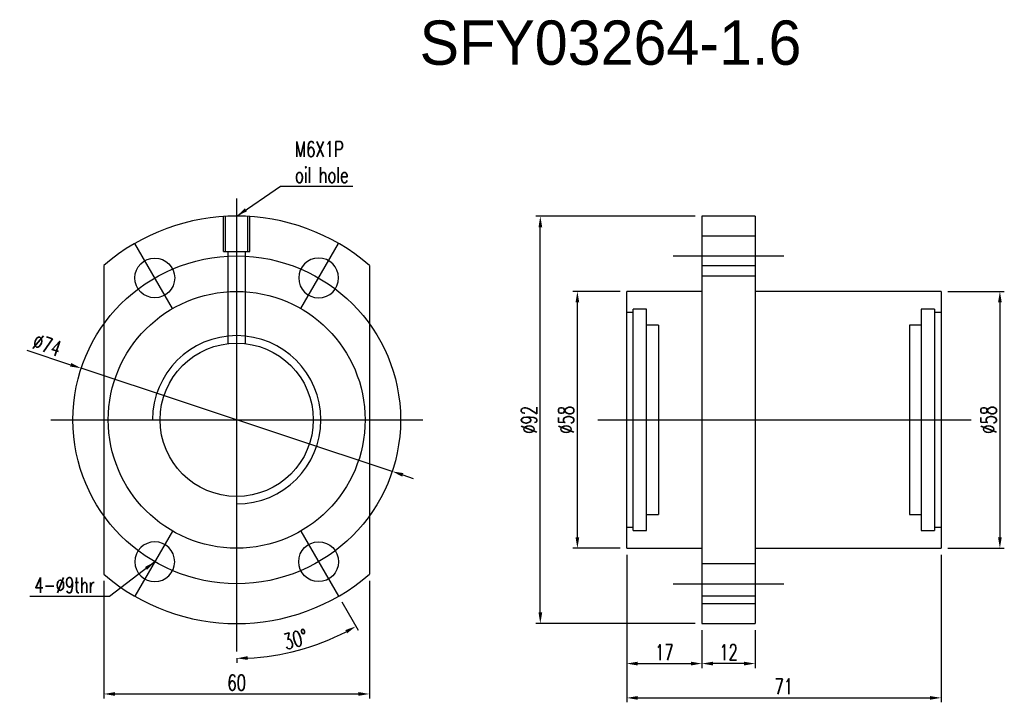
# Model space of a CAD drawing. Header units: millimetres. Extents: x -112 to 110, y -11 to 144.
import ezdxf
from ezdxf.lldxf.tags import DXFTag

# ---------------------------------------------------------------- set-up
doc = ezdxf.new("R2010")
doc.units = ezdxf.units.MM
doc.header["$LTSCALE"] = 0.1
doc.layers.get('Defpoints').update_dxf_attribs({"linetype": 'CONTINUOUS'})
doc.layers.add('layer 1', color=7, linetype='CONTINUOUS')
doc.styles.add('DIM-7', font='SIMPLEX.shx', dxfattribs={"width": 0.7, "bigfont": 'chineset.shx'})
tags = doc.linetypes.add('DASHED', pattern=[25.72, 12.86, -12.86]).pattern_tags.tags
tags[6:7] = [DXFTag(74, 4), DXFTag(75, 0), DXFTag(340, '0'), DXFTag(46, 0.0), DXFTag(50, 0.0), DXFTag(44, 0.0), DXFTag(45, 0.0)]
tags[4:5] = [DXFTag(74, 4), DXFTag(75, 0), DXFTag(340, '0'), DXFTag(46, 0.0), DXFTag(50, 0.0), DXFTag(44, 0.0), DXFTag(45, 0.0)]
doc.dimstyles.new('CNS', dxfattribs={"dimtxt": 3.5, "dimasz": 2.5, "dimexe": 1, "dimexo": 1.5, "dimgap": 0.09, "dimtad": 0, "dimdsep": 46, "dimtxsty": 'DIM-7', "dimcen": 0.09, "dimclrd": 1, "dimclre": 1, "dimclrt": 4, "dimadec": 0, "dimazin": 0, "dimtfac": 1, "dimtix": 1, "dimtmove": 2, "dimatfit": 3, "dimfxl": 1, "dimtvp": 0.971429, "dimtolj": 1, "dimarcsym": 0})

# ---------------------------------------------------------------- blocks, each defined once
blk = doc.blocks.new('*D2')
at = {"layer": 'Defpoints', "color": 0, "transparency": 16777216}
for p in [(42.02, 7.27), (54.02, 7.27), (42.02, -1.77)]:
    blk.add_point(p, dxfattribs=at)
at = {"layer": 'layer 1', "lineweight": -2, "transparency": 16777216}
for p, q in [((42.02, 5.77), (42.02, -2.77)), ((54.02, 5.77), (54.02, -2.77)), ((51.52, -1.77), (44.52, -1.77))]:
    blk.add_line(p, q, dxfattribs=at)
at = {"layer": 'layer 1', "transparency": 16777216}
for points in [[(44.52, -1.35), (44.52, -2.19), (42.02, -1.77)], [(51.52, -1.35), (51.52, -2.19), (54.02, -1.77)]]:
    blk.add_solid(points, dxfattribs=at)
at = {"layer": 'layer 1', "transparency": 16777216, "insert": (48.02, 0.78), "char_height": 3.5, "attachment_point": 5, "style": 'DIM-7'}
blk.add_mtext('\\A1;12', dxfattribs=at)
blk = doc.blocks.new('*D3')
at = {"layer": 'Defpoints', "color": 0, "transparency": 16777216}
for p in [(25.02, 24.27), (42.02, 7.27), (42.02, -1.77)]:
    blk.add_point(p, dxfattribs=at)
at = {"layer": 'layer 1', "lineweight": -2, "transparency": 16777216}
for p, q in [((25.02, 22.77), (25.02, -2.77)), ((42.02, 5.77), (42.02, -2.77)), ((27.52, -1.77), (39.52, -1.77))]:
    blk.add_line(p, q, dxfattribs=at)
at = {"layer": 'layer 1', "transparency": 16777216}
for points in [[(27.52, -1.35), (27.52, -2.19), (25.02, -1.77)], [(39.52, -1.35), (39.52, -2.19), (42.02, -1.77)]]:
    blk.add_solid(points, dxfattribs=at)
at = {"layer": 'layer 1', "transparency": 16777216, "insert": (33.52, 0.78), "char_height": 3.5, "attachment_point": 5, "style": 'DIM-7'}
blk.add_mtext('\\A1;17', dxfattribs=at)
blk = doc.blocks.new('*D4')
at = {"layer": 'Defpoints', "color": 0, "transparency": 16777216}
for p in [(25.02, 24.27), (96.02, 24.27), (96.02, -9.51)]:
    blk.add_point(p, dxfattribs=at)
at = {"layer": 'layer 1', "lineweight": -2, "transparency": 16777216}
for p, q in [((25.02, 22.77), (25.02, -10.51)), ((96.02, 22.77), (96.02, -10.51)), ((27.52, -9.51), (93.52, -9.51))]:
    blk.add_line(p, q, dxfattribs=at)
at = {"layer": 'layer 1', "transparency": 16777216}
for points in [[(27.52, -9.1), (27.52, -9.93), (25.02, -9.51)], [(93.52, -9.1), (93.52, -9.93), (96.02, -9.51)]]:
    blk.add_solid(points, dxfattribs=at)
at = {"layer": 'layer 1', "transparency": 16777216, "insert": (60.52, -6.96), "char_height": 3.5, "attachment_point": 5, "style": 'DIM-7'}
blk.add_mtext('\\A1;71', dxfattribs=at)
blk = doc.blocks.new('*D5')
at = {"layer": 'Defpoints', "color": 0, "transparency": 16777216}
for p in [(13.89, 82.27), (25.02, 82.27), (25.02, 24.27)]:
    blk.add_point(p, dxfattribs=at)
at = {"layer": 'layer 1', "lineweight": -2, "transparency": 16777216}
for p, q in [((23.52, 82.27), (12.89, 82.27)), ((13.89, 26.77), (13.89, 79.77)), ((23.52, 24.27), (12.89, 24.27))]:
    blk.add_line(p, q, dxfattribs=at)
at = {"layer": 'layer 1', "transparency": 16777216}
for points in [[(13.47, 79.77), (14.31, 79.77), (13.89, 82.27)], [(13.47, 26.77), (14.31, 26.77), (13.89, 24.27)]]:
    blk.add_solid(points, dxfattribs=at)
at = {"layer": 'layer 1', "transparency": 16777216, "insert": (11.34, 53.27), "char_height": 3.5, "attachment_point": 5, "rotation": 90, "style": 'DIM-7'}
blk.add_mtext('\\A1;%%c58', dxfattribs=at)
blk = doc.blocks.new('*D6')
at = {"layer": 'Defpoints', "color": 0, "transparency": 16777216}
for p in [(5.52, 99.27), (42.02, 99.27), (42.02, 7.27)]:
    blk.add_point(p, dxfattribs=at)
at = {"layer": 'layer 1', "lineweight": -2, "transparency": 16777216}
for p, q in [((40.52, 99.27), (4.52, 99.27)), ((5.52, 9.77), (5.52, 96.77)), ((40.52, 7.27), (4.52, 7.27))]:
    blk.add_line(p, q, dxfattribs=at)
at = {"layer": 'layer 1', "transparency": 16777216}
for points in [[(5.11, 96.77), (5.94, 96.77), (5.52, 99.27)], [(5.11, 9.77), (5.94, 9.77), (5.52, 7.27)]]:
    blk.add_solid(points, dxfattribs=at)
at = {"layer": 'layer 1', "transparency": 16777216, "insert": (2.97, 53.27), "char_height": 3.5, "attachment_point": 5, "rotation": 90, "style": 'DIM-7'}
blk.add_mtext('\\A1;%%C92', dxfattribs=at)
blk = doc.blocks.new('*D7')
at = {"layer": 'Defpoints', "color": 0, "transparency": 16777216}
for p in [(-93.04, 18.4), (-33.04, 18.4), (-33.04, -8.63)]:
    blk.add_point(p, dxfattribs=at)
at = {"layer": 'layer 1', "lineweight": -2, "transparency": 16777216}
for p, q in [((-93.04, 16.9), (-93.04, -9.63)), ((-33.04, 16.9), (-33.04, -9.63)), ((-90.54, -8.63), (-35.54, -8.63))]:
    blk.add_line(p, q, dxfattribs=at)
at = {"layer": 'layer 1', "transparency": 16777216}
for points in [[(-90.54, -8.21), (-90.54, -9.05), (-93.04, -8.63)], [(-35.54, -8.21), (-35.54, -9.05), (-33.04, -8.63)]]:
    blk.add_solid(points, dxfattribs=at)
at = {"layer": 'layer 1', "transparency": 16777216, "insert": (-63.04, -6.08), "char_height": 3.5, "attachment_point": 5, "style": 'DIM-7'}
blk.add_mtext('\\A1;60', dxfattribs=at)
blk = doc.blocks.new('*D8')
at = {"layer": 'Defpoints', "color": 0, "transparency": 16777216}
for p in [(-63.04, 103.27), (-48.54, 28.16), (-40.04, 13.43), (-63.04, 0.92), (-53.69, 0.24)]:
    blk.add_point(p, dxfattribs=at)
at = {"layer": 'layer 1', "lineweight": -2, "transparency": 16777216}
for p, q in [((-39.29, 12.14), (-35.62, 5.77)), ((-63.04, -0.58), (-63.04, -1.58))]:
    blk.add_line(p, q, dxfattribs=at)
blk.add_arc((-63.04, 53.27), 53.85, 272.6602, 297.342, dxfattribs=at)
at = {"layer": 'layer 1', "transparency": 16777216}
for points in [[(-38.51, 5.8), (-38.11, 5.07), (-36.12, 6.64)], [(-60.53, -0.94), (-60.55, -0.1), (-63.04, -0.58)]]:
    blk.add_solid(points, dxfattribs=at)
at = {"layer": 'layer 1', "transparency": 16777216, "insert": (-49.76, 3.72), "char_height": 3.5, "attachment_point": 5, "rotation": 15.0011, "style": 'DIM-7'}
blk.add_mtext('\\A1;30°', dxfattribs=at)
blk = doc.blocks.new('*D9')
at = {"layer": 'Defpoints', "color": 0, "transparency": 16777216}
for p in [(-98.16, 64.91), (-27.92, 41.63)]:
    blk.add_point(p, dxfattribs=at)
at = {"layer": 'layer 1', "lineweight": -2, "transparency": 16777216}
for p, q in [((-110.41, 68.97), (-100.54, 65.7)), ((-27.92, 41.63), (-98.16, 64.91)), ((-25.55, 40.84), (-23.18, 40.05))]:
    blk.add_line(p, q, dxfattribs=at)
at = {"layer": 'layer 1', "transparency": 16777216}
for points in [[(-100.4, 66.1), (-100.67, 65.31), (-98.16, 64.91)], [(-25.42, 41.24), (-25.68, 40.44), (-27.92, 41.63)]]:
    blk.add_solid(points, dxfattribs=at)
at = {"layer": 'layer 1', "transparency": 16777216, "insert": (-105.86, 70.15), "char_height": 3.5, "attachment_point": 5, "rotation": 341.6574, "style": 'DIM-7'}
blk.add_mtext('\\A1;∅74', dxfattribs=at)
blk = doc.blocks.new('*D10')
at = {"layer": 'Defpoints', "color": 0, "transparency": 16777216}
for p in [(96.02, 82.27), (96.02, 24.27), (109.3, 24.27)]:
    blk.add_point(p, dxfattribs=at)
at = {"layer": 'layer 1', "lineweight": -2, "transparency": 16777216}
for p, q in [((97.52, 82.27), (110.3, 82.27)), ((109.3, 79.77), (109.3, 26.77)), ((97.52, 24.27), (110.3, 24.27))]:
    blk.add_line(p, q, dxfattribs=at)
at = {"layer": 'layer 1', "transparency": 16777216}
for points in [[(108.88, 79.77), (109.72, 79.77), (109.3, 82.27)], [(108.88, 26.77), (109.72, 26.77), (109.3, 24.27)]]:
    blk.add_solid(points, dxfattribs=at)
at = {"layer": 'layer 1', "transparency": 16777216, "insert": (106.75, 53.27), "char_height": 3.5, "attachment_point": 5, "rotation": 90, "style": 'DIM-7'}
blk.add_mtext('\\A1;%%C58', dxfattribs=at)

msp = doc.modelspace()

# ---------------------------------------------------------------- linework, layer by layer
at = {"layer": 'layer 1'}
for p, q in [((-63.043, 0.921), (-63.043, 103.271)), ((-77.544, 78.385), (-86.044, 93.107)), ((-48.542, 78.385), (-40.041, 93.107)), ((35.522, 90.268), (60.522, 90.268)), ((-105.043, 53.271), (-21.043, 53.271)), ((18.522, 53.271), (102.781, 53.271)), ((-77.544, 28.157), (-86.044, 13.434)), ((-48.542, 28.157), (-40.041, 13.434)), ((35.522, 16.273), (60.522, 16.273))]:
    msp.add_line(p, q, dxfattribs=at)
at = {"layer": 'layer 1', "linetype": 'DASHED'}
for p, q in [((-66.043, 91.271), (-66.043, 99.173)), ((-65.543, 91.271), (-65.543, 99.173)), ((-60.543, 91.271), (-60.543, 99.173)), ((-60.043, 91.271), (-60.043, 99.173)), ((54.022, 94.768), (42.022, 94.768)), ((-66.043, 91.271), (-60.043, 91.271)), ((-65.043, 91.271), (-65.043, 70.455)), ((-61.043, 70.458), (-61.043, 91.271)), ((42.022, 85.768), (54.022, 85.768)), ((29.522, 78.271), (26.472, 78.271)), ((26.472, 28.271), (26.472, 78.271)), ((29.522, 28.271), (29.522, 78.271)), ((94.572, 78.271), (91.522, 78.271)), ((91.522, 78.271), (91.522, 28.271)), ((94.572, 78.271), (94.572, 28.271)), ((26.472, 77.521), (25.022, 77.521)), ((96.022, 77.521), (94.572, 77.521)), ((32.172, 74.621), (29.522, 74.621)), ((32.172, 74.621), (32.172, 31.921)), ((91.522, 74.621), (88.872, 74.621)), ((88.872, 74.621), (88.872, 31.921)), ((29.522, 31.921), (32.172, 31.921)), ((88.872, 31.921), (91.522, 31.921)), ((25.022, 29.021), (26.472, 29.021)), ((94.572, 29.021), (96.022, 29.021)), ((26.472, 28.271), (29.522, 28.271)), ((91.522, 28.271), (94.572, 28.271)), ((54.022, 20.773), (42.022, 20.773)), ((42.022, 11.773), (54.022, 11.773))]:
    msp.add_line(p, q, dxfattribs=at)
at = {"layer": 'layer 1', "linetype": 'Continuous'}
for p, q in [((54.022, 99.271), (42.022, 99.271)), ((42.022, 99.271), (42.022, 88.142)), ((54.022, 99.271), (54.022, 88.142)), ((-93.043, 88.142), (-93.043, 18.4)), ((-33.043, 88.142), (-33.043, 18.4)), ((42.022, 88.142), (54.022, 88.142)), ((42.022, 88.142), (42.022, 18.4)), ((54.022, 88.142), (54.022, 18.4)), ((42.022, 82.271), (25.022, 82.271)), ((25.022, 24.271), (25.022, 82.271)), ((96.022, 82.271), (54.022, 82.271)), ((96.022, 82.271), (96.022, 24.271)), ((25.022, 24.271), (42.022, 24.271)), ((54.022, 24.271), (96.022, 24.271)), ((42.022, 18.4), (42.022, 7.271)), ((54.022, 18.4), (54.022, 7.271)), ((54.022, 13.442), (42.022, 13.442)), ((42.022, 7.271), (54.022, 7.271))]:
    msp.add_line(p, q, dxfattribs=at)
at = {"layer": 'layer 1'}
for radius in [37, 29, 17.3]:
    msp.add_circle((-63.043, 53.271), radius, dxfattribs=at)
at = {"layer": 'layer 1', "linetype": 'Continuous'}
for centre in [(-81.543, 85.311), (-44.543, 21.231)]:
    msp.add_circle(centre, 4.5, dxfattribs=at)
at = {"layer": 'layer 1', "linetype": 'Continuous', "extrusion": (0, 0, -1)}
for centre in [(44.543, 85.311), (81.543, 21.231)]:
    msp.add_circle(centre, 4.5, dxfattribs=at)
at = {"layer": 'layer 1', "linetype": 'Continuous'}
for start, end in [(49.29429, 130.70571), (229.29429, 310.70571)]:
    msp.add_arc((-63.043, 53.271), 46, start, end, dxfattribs=at)
at = {"layer": 'layer 1'}
msp.add_arc((-63.043, 53.271), 19.005, 270, 180, dxfattribs=at)

# ---------------------------------------------------------------- texts
msp.add_text('SFY03264-1.6', height=10, dxfattribs=at).set_placement((-21.75, 133.445))
at = {"layer": 'layer 1', "char_height": 3.5, "style": 'DIM-7'}
for s, insert, attachment_point in [('M6X1P\\Poil hole', (-49.876, 111.473), 4), ('\\A1;4-%%C9thr', (-95.094, 14.183), 9)]:
    msp.add_mtext(s, dxfattribs=dict(at, insert=insert, attachment_point=attachment_point))

# ---------------------------------------------------------------- dimensions: what is measured, and where the dimension line sits
at = {"layer": 'layer 1'}
dim = msp.add_angular_dim_2l(base=(-53.691, 0.24), line1=((-63.043, 0.921), (-63.043, 103.271)), line2=((-48.542, 28.157), (-40.041, 13.434)), dimstyle='CNS', override={"dimgap": 0.8, "dimtad": 1, "dimclrd": 256, "dimclre": 256, "dimclrt": 256, "dimtmove": 1}, dxfattribs=at)
dim.commit()
dim.dimension.update_dxf_attribs({"geometry": '*D8', "text_midpoint": (-49.764, 3.72)})
for base, p1, p2, text, picture, middle in [((5.523, 99.271), (42.022, 7.271), (42.022, 99.271), '%%C<>', '*D6', (2.973, 53.271)), ((13.889, 82.271), (25.022, 24.271), (25.022, 82.271), '%%c<>', '*D5', (11.339, 53.271)), ((109.3, 24.271), (96.022, 82.271), (96.022, 24.271), '%%C<>', '*D10', (106.75, 53.271))]:
    dim = msp.add_linear_dim(base=base, p1=p1, p2=p2, angle=90, text=text, dimstyle='CNS', override={"dimgap": 0.8, "dimtad": 1, "dimclrd": 256, "dimclre": 256, "dimclrt": 256, "dimtmove": 1}, dxfattribs=at)
    dim.commit()
    dim.dimension.update_dxf_attribs({"geometry": picture, "text_midpoint": middle})
dim = msp.add_diameter_dim_2p(p1=(-27.923, 41.627), p2=(-98.163, 64.915), dimstyle='CNS', override={"dimgap": 0.8, "dimtad": 1, "dimclrd": 256, "dimclre": 256, "dimclrt": 256, "dimtmove": 1}, dxfattribs=at)
dim.commit()
dim.dimension.update_dxf_attribs({"geometry": '*D9', "text_midpoint": (-105.856, 70.151)})
for base, p1, p2, picture, middle in [((42.022, -1.769), (25.022, 24.271), (42.022, 7.271), '*D3', (33.522, 0.781)), ((96.022, -9.514), (25.022, 24.271), (96.022, 24.271), '*D4', (60.522, -6.964)), ((-33.043, -8.63), (-93.043, 18.4), (-33.043, 18.4), '*D7', (-63.043, -6.08)), ((42.022, -1.769), (54.022, 7.271), (42.022, 7.271), '*D2', (48.022, 0.781))]:
    dim = msp.add_linear_dim(base=base, p1=p1, p2=p2, dimstyle='CNS', override={"dimgap": 0.8, "dimtad": 1, "dimclrd": 256, "dimclre": 256, "dimclrt": 256, "dimtmove": 1}, dxfattribs=at)
    dim.commit()
    dim.dimension.update_dxf_attribs({"geometry": picture, "text_midpoint": middle})

# ---------------------------------------------------------------- leaders
at = {"layer": 'layer 1', "annotation_type": 0, "has_hookline": 1}
for points, hookline_direction, text_width in [([(-63.032, 99.271), (-53.176, 106.007), (-50.676, 106.007)], 0, 13.067), ([(-81.544, 21.229), (-91.794, 13.383), (-94.294, 13.383)], 1, 14.7)]:
    msp.add_leader(points, dimstyle='CNS', override={"dimgap": 0.8, "dimtad": 1, "dimclrd": 256, "dimclre": 256, "dimclrt": 256, "dimtmove": 1}, dxfattribs=dict(at, hookline_direction=hookline_direction, text_width=text_width))

doc.saveas('drawing.dxf')
